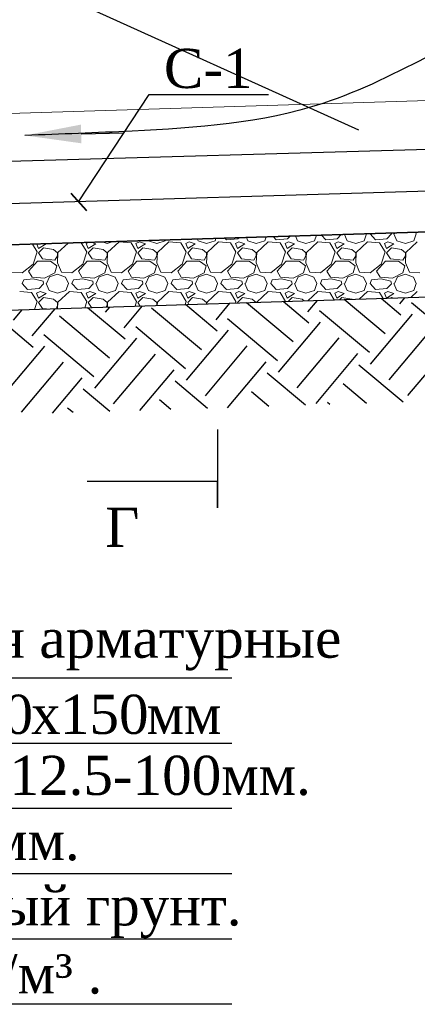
# Model space of a CAD drawing. Header units: millimetres. Extents: x 2063114 to 14983986, y -126020516 to 213791.
# Tile 104 of 256: x 2457815 to 2460254, y -1642727 to -1636689. Entities that reach past the tile are written whole.
import ezdxf
from ezdxf.enums import TextEntityAlignment as Align

# ---------------------------------------------------------------- set-up
doc = ezdxf.new("R2010")
doc.units = ezdxf.units.MM
doc.layers.add('Format', color=7, linetype='Continuous', lineweight=35)
doc.layers.add('КЖ', color=7, linetype='Continuous', lineweight=60)
doc.styles.add('Times New Roman', font='times.ttf')
doc.linetypes.add('ограждение1', pattern='A,6.35,-2.54,[133,ltypeshp.shx,S=2.54,R=0,X=-2.54,Y=0],-2.54,25.4', length=36.83)

msp = doc.modelspace()

# ---------------------------------------------------------------- linework, layer by layer
at = {"color": 7}
msp.add_line((2459895.77765, -1637365.65283), (2456165.80111, -1635680.76752), dxfattribs=at)
at = {"linetype": 'Continuous', "ltscale": 100}
for p, q in [((2458176.85512, -1637805.93798), (2458608.81251, -1637147.92602)), ((2458608.81251, -1637147.92602), (2459341.00803, -1637147.92602))]:
    msp.add_line(p, q, dxfattribs=at)
at = {"lineweight": 20, "ltscale": 10}
msp.add_line((2460904.79533, -1637165.84669), (2453545.23944, -1637395.2986), dxfattribs=at)
at = {"color": 0, "linetype": 'ByBlock', "lineweight": -2}
msp.add_line((2458192.62107, -1637389.85695), (2458454.48881, -1637383.01133), dxfattribs=at)
at = {"color": 251, "linetype": 'ограждение1', "lineweight": 30, "ltscale": 10}
msp.add_line((2461394.34004, -1637709.43451), (2453631.60844, -1637942.2656), dxfattribs=at)
at = {"linetype": 'Continuous', "lineweight": 40, "ltscale": 100}
msp.add_line((2458128.48964, -1637752.63684), (2458225.22061, -1637859.23911), dxfattribs=at)
at = {"ltscale": 100}
for p, q in [((2461547.97103, -1637950.92658), (2454581.24274, -1638169.59849)), ((2456804.77424, -1638500.00281), (2461547.97103, -1638351.1236))]:
    msp.add_line(p, q, dxfattribs=at)
at = {"lineweight": 30, "ltscale": 100}
msp.add_line((2454581.24274, -1638169.59849), (2461547.23319, -1637951.02854), dxfattribs=at)
at = {"linetype": 'Continuous', "lineweight": 5, "ltscale": 100}
for p, q in [((2459787.80035, -1638006.15757), (2459763.1942, -1638033.49774)), ((2459806.95821, -1638005.55618), (2459824.1549, -1638045.68178)), ((2459927.7775, -1638045.68278), (2459943.01753, -1638003.01069)), ((2459942.25204, -1638001.30912), (2459943.02829, -1638002.99098)), ((2459997.88193, -1638039.57781), (2459964.35397, -1638003.00185)), ((2459964.35595, -1638003.01091), (2459965.26503, -1638000.58671)), ((2460095.42615, -1638003.01779), (2460067.9942, -1638033.49774)), ((2460095.42039, -1638003.01082), (2460094.12654, -1637996.54157)), ((2460110.66695, -1638003.00991), (2460128.9549, -1638045.68178)), ((2460113.70699, -1638003.00895), (2460116.78354, -1637995.83034)), ((2460232.5775, -1638045.68278), (2460247.81753, -1638003.01069)), ((2460242.69907, -1637991.87768), (2460247.82829, -1638002.99099)), ((2457922.17555, -1638112.74876), (2457893.37834, -1638065.62605)), ((2457920.68376, -1638064.7689), (2457931.33548, -1638091.39818)), ((2457931.34044, -1638091.40373), (2457977.06055, -1638063.97166)), ((2457977.05973, -1638063.96967), (2457974.39885, -1638063.08271)), ((2458046.79133, -1638060.81021), (2458047.1639, -1638060.91979)), ((2458047.16418, -1638060.92287), (2458047.63754, -1638060.78364)), ((2458112.60796, -1638058.74413), (2458050.17619, -1638115.74706)), ((2458193.46317, -1638057.88476), (2458178.83004, -1638056.66533)), ((2458226.97555, -1638112.74876), (2458193.44758, -1638057.88482)), ((2458223.94351, -1638060.91827), (2458236.13548, -1638091.39818)), ((2458238.2404, -1638054.80036), (2458223.94881, -1638060.92533)), ((2458236.14044, -1638091.40373), (2458281.86055, -1638063.97166)), ((2458281.85973, -1638063.96967), (2458252.96513, -1638054.33813)), ((2458322.19711, -1638052.16485), (2458351.9639, -1638060.91979)), ((2458351.96418, -1638060.92287), (2458388.856, -1638050.07233)), ((2458425.08014, -1638051.7391), (2458354.97619, -1638115.74706)), ((2458498.26317, -1638057.88476), (2458425.11113, -1638051.78876)), ((2458531.77555, -1638112.74876), (2458498.24758, -1638057.88482)), ((2458528.74351, -1638060.91827), (2458540.93548, -1638091.39818)), ((2458550.08488, -1638051.7813), (2458528.74881, -1638060.92533)), ((2458540.94044, -1638091.40373), (2458586.66055, -1638063.97166)), ((2458586.65973, -1638063.96967), (2458550.08376, -1638051.77768)), ((2458603.9429, -1638043.32046), (2458604.9549, -1638045.68178)), ((2458604.94803, -1638045.67983), (2458656.7639, -1638060.91979)), ((2458656.76418, -1638060.92287), (2458708.58004, -1638045.68291)), ((2458729.88014, -1638051.7391), (2458659.77619, -1638115.74706)), ((2458708.5775, -1638045.68278), (2458710.61712, -1638039.97181)), ((2458803.06317, -1638057.88476), (2458729.91113, -1638051.78876)), ((2458778.68193, -1638039.57781), (2458777.12919, -1638037.88391)), ((2458807.98352, -1638036.91535), (2458778.64807, -1638039.46626)), ((2458836.57555, -1638112.74876), (2458803.04758, -1638057.88482)), ((2458833.54351, -1638060.91827), (2458845.73548, -1638091.39818)), ((2458854.88488, -1638051.7813), (2458833.54881, -1638060.92533)), ((2458845.74044, -1638091.40373), (2458891.46055, -1638063.97166)), ((2458891.45973, -1638063.96967), (2458854.88376, -1638051.77768)), ((2458904.69673, -1638033.87939), (2458909.7549, -1638045.68178)), ((2458909.74803, -1638045.67983), (2458961.5639, -1638060.91979)), ((2458961.56418, -1638060.92287), (2459013.38004, -1638045.68291)), ((2459034.68014, -1638051.7391), (2458964.57619, -1638115.74706)), ((2459013.3775, -1638045.68278), (2459018.87304, -1638030.29524)), ((2459107.86317, -1638057.88476), (2459034.71113, -1638051.78876)), ((2459083.48193, -1638039.57781), (2459073.40376, -1638028.58345)), ((2459153.55209, -1638033.37026), (2459083.44807, -1638039.46626)), ((2459141.37555, -1638112.74876), (2459107.84758, -1638057.88482)), ((2459138.34351, -1638060.91827), (2459150.53548, -1638091.39818)), ((2459159.68488, -1638051.7813), (2459138.34881, -1638060.92533)), ((2459150.54044, -1638091.40373), (2459196.26055, -1638063.97166)), ((2459160.47707, -1638025.8501), (2459153.5942, -1638033.49774)), ((2459196.25973, -1638063.96967), (2459159.68376, -1638051.77768)), ((2459205.45056, -1638024.43832), (2459214.5549, -1638045.68178)), ((2459214.54803, -1638045.67983), (2459266.3639, -1638060.91979)), ((2459266.36418, -1638060.92287), (2459318.18004, -1638045.68291)), ((2459339.48014, -1638051.7391), (2459269.37619, -1638115.74705)), ((2459318.1775, -1638045.68278), (2459327.12896, -1638020.61867)), ((2459412.66317, -1638057.88476), (2459339.51113, -1638051.78876)), ((2459388.28193, -1638039.57781), (2459369.67834, -1638019.28299)), ((2459458.35209, -1638033.37025), (2459388.24807, -1638039.46626)), ((2459446.17555, -1638112.74876), (2459412.64758, -1638057.88482)), ((2459443.14351, -1638060.91827), (2459455.33548, -1638091.39818)), ((2459464.48488, -1638051.7813), (2459443.14881, -1638060.92533)), ((2459455.34044, -1638091.40373), (2459501.06055, -1638063.97166)), ((2459474.13871, -1638016.00383), (2459458.3942, -1638033.49774)), ((2459501.05973, -1638063.96967), (2459464.48376, -1638051.77768)), ((2459506.20438, -1638014.99725), (2459519.3549, -1638045.68178)), ((2459519.34803, -1638045.67983), (2459571.1639, -1638060.91979)), ((2459571.16418, -1638060.92287), (2459622.98004, -1638045.68291)), ((2459644.28014, -1638051.7391), (2459574.17619, -1638115.74705)), ((2459622.9775, -1638045.68278), (2459635.38488, -1638010.9421)), ((2459717.46317, -1638057.88476), (2459644.31113, -1638051.78876)), ((2459693.08193, -1638039.57781), (2459665.95292, -1638009.98253)), ((2459763.15209, -1638033.37025), (2459693.04807, -1638039.46626)), ((2459750.97555, -1638112.74876), (2459717.44758, -1638057.88482)), ((2459747.94351, -1638060.91827), (2459760.13548, -1638091.39818)), ((2459769.28488, -1638051.7813), (2459747.94881, -1638060.92533)), ((2459760.14044, -1638091.40373), (2459805.86055, -1638063.97166)), ((2459805.85973, -1638063.96967), (2459769.28376, -1638051.77768)), ((2459824.14803, -1638045.67983), (2459875.9639, -1638060.91979)), ((2459875.96418, -1638060.92287), (2459927.78004, -1638045.68291)), ((2459949.08014, -1638051.7391), (2459878.97619, -1638115.74705)), ((2460022.26317, -1638057.88476), (2459949.11113, -1638051.78876)), ((2460067.95209, -1638033.37025), (2459997.84807, -1638039.46625)), ((2460055.77554, -1638112.74876), (2460022.24758, -1638057.88482)), ((2460052.74351, -1638060.91827), (2460064.93548, -1638091.39818)), ((2460074.08488, -1638051.7813), (2460052.74881, -1638060.92533)), ((2460064.94044, -1638091.40373), (2460110.66055, -1638063.97166)), ((2460110.65973, -1638063.96967), (2460074.08376, -1638051.77768)), ((2460128.94803, -1638045.67983), (2460180.7639, -1638060.91979)), ((2460180.76418, -1638060.92287), (2460232.58004, -1638045.68291)), ((2460253.88014, -1638051.7391), (2460183.77619, -1638115.74705)), ((2457897.82243, -1638188.94425), (2457922.20642, -1638112.74428)), ((2457931.33978, -1638118.83299), (2457955.72377, -1638155.40897)), ((2457961.82017, -1638088.35485), (2457931.34025, -1638118.83478)), ((2458022.77827, -1638097.49703), (2457961.81841, -1638088.35306)), ((2458047.17203, -1638118.82808), (2458022.78813, -1638097.49217)), ((2458050.19534, -1638115.78906), (2458047.14734, -1638179.79707)), ((2458047.16417, -1638137.12285), (2458047.16417, -1638118.83485)), ((2458202.62243, -1638188.94425), (2458227.00642, -1638112.74428)), ((2458236.13978, -1638118.83299), (2458260.52377, -1638155.40897)), ((2458266.62017, -1638088.35485), (2458236.14025, -1638118.83478)), ((2458327.57827, -1638097.49703), (2458266.61841, -1638088.35306)), ((2458351.97203, -1638118.82808), (2458327.58813, -1638097.49217)), ((2458354.99534, -1638115.78906), (2458351.94734, -1638179.79707)), ((2458351.96417, -1638137.12285), (2458351.96417, -1638118.83485)), ((2458507.42243, -1638188.94425), (2458531.80642, -1638112.74428)), ((2458540.93978, -1638118.83299), (2458565.32377, -1638155.40897)), ((2458571.42017, -1638088.35485), (2458540.94025, -1638118.83478)), ((2458632.37827, -1638097.49703), (2458571.41841, -1638088.35306)), ((2458656.77203, -1638118.82808), (2458632.38813, -1638097.49217)), ((2458659.79534, -1638115.78906), (2458656.74734, -1638179.79707)), ((2458656.76417, -1638137.12285), (2458656.76417, -1638118.83485)), ((2458812.22243, -1638188.94425), (2458836.60642, -1638112.74428)), ((2458845.73978, -1638118.83299), (2458870.12377, -1638155.40897)), ((2458876.22017, -1638088.35485), (2458845.74025, -1638118.83478)), ((2458937.17827, -1638097.49703), (2458876.21841, -1638088.35306)), ((2458961.57203, -1638118.82808), (2458937.18813, -1638097.49217)), ((2458964.59534, -1638115.78906), (2458961.54733, -1638179.79707)), ((2458961.56417, -1638137.12285), (2458961.56417, -1638118.83485)), ((2459117.02243, -1638188.94425), (2459141.40642, -1638112.74428)), ((2459150.53978, -1638118.83299), (2459174.92377, -1638155.40897)), ((2459181.02017, -1638088.35485), (2459150.54025, -1638118.83478)), ((2459241.97827, -1638097.49703), (2459181.01841, -1638088.35306)), ((2459266.37203, -1638118.82808), (2459241.98813, -1638097.49217)), ((2459269.39534, -1638115.78906), (2459266.34733, -1638179.79707)), ((2459266.36417, -1638137.12285), (2459266.36417, -1638118.83485)), ((2459421.82243, -1638188.94425), (2459446.20642, -1638112.74428)), ((2459455.33978, -1638118.83299), (2459479.72377, -1638155.40897)), ((2459485.82017, -1638088.35485), (2459455.34025, -1638118.83478)), ((2459546.77827, -1638097.49703), (2459485.81841, -1638088.35306)), ((2459571.17203, -1638118.82808), (2459546.78813, -1638097.49217)), ((2459574.19534, -1638115.78906), (2459571.14733, -1638179.79707)), ((2459571.16417, -1638137.12285), (2459571.16417, -1638118.83485)), ((2459726.62243, -1638188.94425), (2459751.00642, -1638112.74428)), ((2459760.13978, -1638118.83299), (2459784.52377, -1638155.40897)), ((2459790.62017, -1638088.35485), (2459760.14025, -1638118.83478)), ((2459851.57827, -1638097.49703), (2459790.61841, -1638088.35306)), ((2459875.97203, -1638118.82808), (2459851.58813, -1638097.49217)), ((2459878.99533, -1638115.78906), (2459875.94733, -1638179.79707)), ((2459875.96417, -1638137.12285), (2459875.96417, -1638118.83485)), ((2460031.42243, -1638188.94425), (2460055.80642, -1638112.74428)), ((2460064.93978, -1638118.83299), (2460089.32377, -1638155.40897)), ((2460095.42017, -1638088.35485), (2460064.94025, -1638118.83478)), ((2460156.37827, -1638097.49703), (2460095.41841, -1638088.35306)), ((2460180.77203, -1638118.82808), (2460156.38813, -1638097.49217)), ((2460183.79533, -1638115.78906), (2460180.74733, -1638179.79707)), ((2460180.76417, -1638137.12285), (2460180.76417, -1638118.83485)), ((2457830.75606, -1638240.75422), (2457897.81212, -1638188.93818)), ((2457870.38016, -1638231.6124), (2457925.24406, -1638170.65251)), ((2457925.24417, -1638170.65085), (2458004.49217, -1638170.65085)), ((2457955.72733, -1638155.38019), (2458031.92746, -1638164.52421)), ((2458004.49746, -1638170.62349), (2458044.12149, -1638198.05551)), ((2458031.92369, -1638164.55513), (2458047.16365, -1638137.12321)), ((2458047.17356, -1638179.79007), (2458071.55753, -1638237.70199)), ((2458135.55606, -1638240.75422), (2458202.61212, -1638188.93818)), ((2458175.18016, -1638231.6124), (2458230.04406, -1638170.65251)), ((2458230.04417, -1638170.65085), (2458309.29217, -1638170.65085)), ((2458260.52733, -1638155.38019), (2458336.72746, -1638164.52421)), ((2458309.29746, -1638170.62349), (2458348.92149, -1638198.05551)), ((2458336.72369, -1638164.55513), (2458351.96365, -1638137.12321)), ((2458351.97356, -1638179.79007), (2458376.35753, -1638237.70199)), ((2458440.35606, -1638240.75422), (2458507.41212, -1638188.93818)), ((2458479.98016, -1638231.6124), (2458534.84406, -1638170.65251)), ((2458534.84417, -1638170.65085), (2458614.09217, -1638170.65085)), ((2458565.32733, -1638155.38019), (2458641.52746, -1638164.52421)), ((2458614.09746, -1638170.62349), (2458653.72149, -1638198.05551)), ((2458641.52369, -1638164.55513), (2458656.76365, -1638137.12321)), ((2458656.77356, -1638179.79007), (2458681.15753, -1638237.70199)), ((2458745.15606, -1638240.75422), (2458812.21212, -1638188.93818)), ((2458784.78016, -1638231.6124), (2458839.64406, -1638170.65251)), ((2458839.64417, -1638170.65085), (2458918.89217, -1638170.65085)), ((2458870.12733, -1638155.38019), (2458946.32746, -1638164.52421)), ((2458918.89746, -1638170.62349), (2458958.52149, -1638198.05551)), ((2458946.32369, -1638164.55513), (2458961.56365, -1638137.12321)), ((2458961.57356, -1638179.79007), (2458985.95753, -1638237.70199)), ((2459049.95606, -1638240.75422), (2459117.01212, -1638188.93818)), ((2459089.58016, -1638231.6124), (2459144.44406, -1638170.65251)), ((2459144.44417, -1638170.65085), (2459223.69217, -1638170.65085)), ((2459174.92733, -1638155.38019), (2459251.12746, -1638164.52421)), ((2459223.69746, -1638170.62349), (2459263.32149, -1638198.05551)), ((2459251.12369, -1638164.55513), (2459266.36365, -1638137.12321)), ((2459266.37356, -1638179.79007), (2459290.75753, -1638237.70199)), ((2459354.75606, -1638240.75422), (2459421.81212, -1638188.93818)), ((2459394.38016, -1638231.6124), (2459449.24406, -1638170.65251)), ((2459449.24417, -1638170.65085), (2459528.49217, -1638170.65085)), ((2459479.72733, -1638155.38019), (2459555.92746, -1638164.52421)), ((2459528.49746, -1638170.62349), (2459568.12149, -1638198.05551)), ((2459555.92369, -1638164.55513), (2459571.16365, -1638137.12321)), ((2459571.17356, -1638179.79007), (2459595.55753, -1638237.70199)), ((2459659.55606, -1638240.75422), (2459726.61212, -1638188.93818)), ((2459699.18016, -1638231.6124), (2459754.04406, -1638170.65251)), ((2459754.04417, -1638170.65085), (2459833.29217, -1638170.65085)), ((2459784.52733, -1638155.38019), (2459860.72746, -1638164.52421)), ((2459833.29746, -1638170.62349), (2459872.92149, -1638198.05551)), ((2459860.72369, -1638164.55513), (2459875.96365, -1638137.12321)), ((2459875.97356, -1638179.79007), (2459900.35753, -1638237.70199)), ((2459964.35606, -1638240.75422), (2460031.41212, -1638188.93818)), ((2460003.98016, -1638231.6124), (2460058.84406, -1638170.65251)), ((2460058.84417, -1638170.65085), (2460138.09217, -1638170.65085)), ((2460089.32733, -1638155.38019), (2460165.52746, -1638164.52421)), ((2460138.09746, -1638170.62349), (2460177.72149, -1638198.05551)), ((2460165.52369, -1638164.55513), (2460180.76365, -1638137.12321)), ((2460180.77356, -1638179.79007), (2460205.15753, -1638237.70199)), ((2457766.74879, -1638237.71574), (2457830.7568, -1638240.76374)), ((2457891.7378, -1638268.17618), (2457870.40187, -1638231.6003)), ((2458031.91887, -1638240.74571), (2457967.91097, -1638274.27366)), ((2458044.11695, -1638198.0827), (2458031.92497, -1638240.75465)), ((2458071.54879, -1638237.71574), (2458135.5568, -1638240.76374)), ((2458196.5378, -1638268.17618), (2458175.20187, -1638231.6003)), ((2458336.71887, -1638240.74571), (2458272.71097, -1638274.27366)), ((2458348.91695, -1638198.0827), (2458336.72497, -1638240.75465)), ((2458376.34879, -1638237.71574), (2458440.3568, -1638240.76374)), ((2458501.3378, -1638268.17618), (2458480.00187, -1638231.6003)), ((2458641.51887, -1638240.74571), (2458577.51097, -1638274.27366)), ((2458653.71695, -1638198.0827), (2458641.52497, -1638240.75465)), ((2458681.14879, -1638237.71574), (2458745.1568, -1638240.76374)), ((2458806.1378, -1638268.17618), (2458784.80187, -1638231.6003)), ((2458946.31887, -1638240.74571), (2458882.31097, -1638274.27366)), ((2458958.51695, -1638198.0827), (2458946.32497, -1638240.75465)), ((2458985.94879, -1638237.71574), (2459049.95681, -1638240.76374)), ((2459110.9378, -1638268.17618), (2459089.60187, -1638231.6003)), ((2459251.11887, -1638240.74571), (2459187.11097, -1638274.27366)), ((2459263.31695, -1638198.0827), (2459251.12497, -1638240.75465)), ((2459290.74879, -1638237.71574), (2459354.7568, -1638240.76374)), ((2459415.7378, -1638268.17618), (2459394.40187, -1638231.6003)), ((2459555.91887, -1638240.74571), (2459491.91097, -1638274.27366)), ((2459568.11695, -1638198.0827), (2459555.92497, -1638240.75465)), ((2459595.54879, -1638237.71574), (2459659.5568, -1638240.76374)), ((2459720.5378, -1638268.17618), (2459699.20187, -1638231.6003)), ((2459860.71887, -1638240.74571), (2459796.71097, -1638274.27366)), ((2459872.91695, -1638198.0827), (2459860.72497, -1638240.75465)), ((2459900.34879, -1638237.71574), (2459964.3568, -1638240.76374)), ((2460025.3378, -1638268.17618), (2460004.00187, -1638231.6003)), ((2460165.51887, -1638240.74571), (2460101.51097, -1638274.27366)), ((2460177.71695, -1638198.0827), (2460165.52497, -1638240.75465)), ((2460205.14879, -1638237.71574), (2460269.1568, -1638240.76374)), ((2457864.28193, -1638344.37781), (2457830.75397, -1638307.80185)), ((2457830.75595, -1638307.81091), (2457839.89995, -1638283.42692)), ((2457897.81266, -1638277.33776), (2457839.90058, -1638283.43377)), ((2457967.91654, -1638274.27738), (2457891.71646, -1638268.18137)), ((2457958.77212, -1638292.57111), (2457897.81221, -1638277.33113)), ((2457961.82615, -1638307.81779), (2457934.3942, -1638338.29774)), ((2457961.82039, -1638307.81082), (2457958.7724, -1638292.57088)), ((2457977.06695, -1638307.80991), (2457995.3549, -1638350.48178)), ((2457980.10699, -1638307.80895), (2457998.39494, -1638265.13708)), ((2457998.39564, -1638265.13724), (2458047.16377, -1638249.8972)), ((2458047.16218, -1638249.90408), (2458095.93016, -1638268.19208)), ((2458095.94031, -1638268.16705), (2458114.22829, -1638307.79099)), ((2458098.9775, -1638350.48278), (2458114.21753, -1638307.81069)), ((2458169.08193, -1638344.37781), (2458135.55397, -1638307.80185)), ((2458135.55595, -1638307.81091), (2458144.69995, -1638283.42692)), ((2458202.61266, -1638277.33776), (2458144.70058, -1638283.43377)), ((2458272.71654, -1638274.27738), (2458196.51646, -1638268.18137)), ((2458263.57212, -1638292.57111), (2458202.61221, -1638277.33113)), ((2458266.62615, -1638307.81779), (2458239.1942, -1638338.29774)), ((2458266.62039, -1638307.81082), (2458263.5724, -1638292.57088)), ((2458281.86695, -1638307.80991), (2458300.1549, -1638350.48178)), ((2458284.90699, -1638307.80895), (2458303.19494, -1638265.13708)), ((2458303.19564, -1638265.13724), (2458351.96377, -1638249.8972)), ((2458351.96218, -1638249.90408), (2458400.73016, -1638268.19208)), ((2458400.74031, -1638268.16704), (2458419.02829, -1638307.79099)), ((2458403.7775, -1638350.48278), (2458419.01753, -1638307.81069)), ((2458473.88193, -1638344.37781), (2458440.35397, -1638307.80185)), ((2458440.35595, -1638307.81091), (2458449.49995, -1638283.42692)), ((2458507.41266, -1638277.33776), (2458449.50058, -1638283.43377)), ((2458577.51654, -1638274.27738), (2458501.31646, -1638268.18137)), ((2458568.37212, -1638292.57111), (2458507.41221, -1638277.33113)), ((2458571.42615, -1638307.81779), (2458543.9942, -1638338.29774)), ((2458571.42039, -1638307.81082), (2458568.3724, -1638292.57088)), ((2458586.66695, -1638307.80991), (2458604.9549, -1638350.48178)), ((2458589.70699, -1638307.80895), (2458607.99494, -1638265.13708)), ((2458607.99564, -1638265.13724), (2458656.76377, -1638249.8972)), ((2458656.76218, -1638249.90408), (2458705.53016, -1638268.19208)), ((2458705.54031, -1638268.16704), (2458723.82829, -1638307.79099)), ((2458708.5775, -1638350.48277), (2458723.81753, -1638307.81069)), ((2458778.68193, -1638344.37781), (2458745.15397, -1638307.80185)), ((2458745.15595, -1638307.81091), (2458754.29995, -1638283.42692)), ((2458812.21266, -1638277.33776), (2458754.30058, -1638283.43377)), ((2458882.31654, -1638274.27738), (2458806.11646, -1638268.18137)), ((2458873.17212, -1638292.57111), (2458812.21221, -1638277.33113)), ((2458876.22615, -1638307.81779), (2458848.7942, -1638338.29774)), ((2458876.22039, -1638307.81082), (2458873.1724, -1638292.57088)), ((2458891.46695, -1638307.80991), (2458909.7549, -1638350.48178)), ((2458894.50699, -1638307.80895), (2458912.79494, -1638265.13708)), ((2458912.79564, -1638265.13724), (2458961.56377, -1638249.8972)), ((2458961.56218, -1638249.90408), (2459010.33016, -1638268.19208)), ((2459010.34031, -1638268.16704), (2459028.62829, -1638307.79099)), ((2459013.3775, -1638350.48278), (2459028.61753, -1638307.81069)), ((2459083.48193, -1638344.37781), (2459049.95397, -1638307.80185)), ((2459049.95595, -1638307.81091), (2459059.09995, -1638283.42692)), ((2459117.01266, -1638277.33776), (2459059.10058, -1638283.43377)), ((2459187.11655, -1638274.27738), (2459110.91646, -1638268.18137)), ((2459177.97212, -1638292.57111), (2459117.01221, -1638277.33113)), ((2459181.02615, -1638307.81779), (2459153.5942, -1638338.29774)), ((2459181.02039, -1638307.81082), (2459177.9724, -1638292.57088)), ((2459196.26695, -1638307.80991), (2459214.5549, -1638350.48178)), ((2459199.30699, -1638307.80895), (2459217.59494, -1638265.13708)), ((2459217.59564, -1638265.13724), (2459266.36377, -1638249.8972)), ((2459266.36218, -1638249.90408), (2459315.13016, -1638268.19208)), ((2459315.14031, -1638268.16704), (2459333.42829, -1638307.79099)), ((2459318.1775, -1638350.48278), (2459333.41753, -1638307.81069)), ((2459388.28193, -1638344.37781), (2459354.75397, -1638307.80185)), ((2459354.75595, -1638307.81091), (2459363.89995, -1638283.42692)), ((2459421.81266, -1638277.33776), (2459363.90058, -1638283.43377)), ((2459491.91655, -1638274.27738), (2459415.71646, -1638268.18137)), ((2459482.77212, -1638292.57111), (2459421.81221, -1638277.33113)), ((2459485.82615, -1638307.81779), (2459458.3942, -1638338.29774)), ((2459485.82039, -1638307.81082), (2459482.7724, -1638292.57088)), ((2459501.06695, -1638307.80991), (2459519.3549, -1638350.48178)), ((2459504.10699, -1638307.80895), (2459522.39494, -1638265.13708)), ((2459522.39564, -1638265.13724), (2459571.16377, -1638249.8972)), ((2459571.16218, -1638249.90408), (2459619.93016, -1638268.19208)), ((2459619.94031, -1638268.16704), (2459638.22829, -1638307.79099)), ((2459622.9775, -1638350.48278), (2459638.21753, -1638307.81069)), ((2459693.08193, -1638344.37781), (2459659.55397, -1638307.80185)), ((2459659.55595, -1638307.81091), (2459668.69995, -1638283.42692)), ((2459726.61266, -1638277.33776), (2459668.70058, -1638283.43377)), ((2459796.71654, -1638274.27738), (2459720.51646, -1638268.18137)), ((2459787.57212, -1638292.57111), (2459726.61221, -1638277.33113)), ((2459790.62615, -1638307.81779), (2459763.1942, -1638338.29774)), ((2459790.62039, -1638307.81082), (2459787.5724, -1638292.57088)), ((2459805.86695, -1638307.80991), (2459824.1549, -1638350.48178)), ((2459808.90699, -1638307.80895), (2459827.19494, -1638265.13708)), ((2459827.19564, -1638265.13724), (2459875.96377, -1638249.8972)), ((2459875.96218, -1638249.90408), (2459924.73016, -1638268.19208)), ((2459924.74032, -1638268.16704), (2459943.02829, -1638307.79099)), ((2459927.7775, -1638350.48278), (2459943.01753, -1638307.81069)), ((2459997.88193, -1638344.37781), (2459964.35397, -1638307.80185)), ((2459964.35595, -1638307.81091), (2459973.49995, -1638283.42692)), ((2460031.41266, -1638277.33776), (2459973.50058, -1638283.43377)), ((2460101.51654, -1638274.27738), (2460025.31646, -1638268.18137)), ((2460092.37212, -1638292.57111), (2460031.41221, -1638277.33113)), ((2460095.42615, -1638307.81779), (2460067.9942, -1638338.29774)), ((2460095.42039, -1638307.81082), (2460092.3724, -1638292.57088)), ((2460110.66695, -1638307.80991), (2460128.9549, -1638350.48178)), ((2460113.70699, -1638307.80895), (2460131.99494, -1638265.13708)), ((2460131.99564, -1638265.13724), (2460180.76377, -1638249.8972)), ((2460180.76218, -1638249.90408), (2460229.53016, -1638268.19208)), ((2460229.54032, -1638268.16704), (2460247.82829, -1638307.79098)), ((2460232.5775, -1638350.48278), (2460247.81753, -1638307.81069)), ((2457888.66317, -1638362.68476), (2457815.51113, -1638356.58876)), ((2457934.3521, -1638338.17026), (2457864.24807, -1638344.26626)), ((2457922.17555, -1638417.54876), (2457888.64758, -1638362.68482)), ((2457919.14351, -1638365.71827), (2457931.33548, -1638396.19818)), ((2457940.48488, -1638356.5813), (2457919.14881, -1638365.72533)), ((2457931.34044, -1638396.20373), (2457977.06055, -1638368.77166)), ((2457977.05973, -1638368.76967), (2457940.48376, -1638356.57768)), ((2457995.34803, -1638350.47983), (2458047.1639, -1638365.71979)), ((2458047.16418, -1638365.72287), (2458098.98004, -1638350.48291)), ((2458120.28014, -1638356.5391), (2458050.17619, -1638420.54706)), ((2458193.46317, -1638362.68476), (2458120.31113, -1638356.58876)), ((2458239.1521, -1638338.17026), (2458169.04807, -1638344.26626)), ((2458226.97555, -1638417.54876), (2458193.44758, -1638362.68482)), ((2458223.94351, -1638365.71827), (2458236.13548, -1638396.19818)), ((2458245.28488, -1638356.5813), (2458223.94881, -1638365.72533)), ((2458236.14044, -1638396.20373), (2458281.86055, -1638368.77166)), ((2458281.85973, -1638368.76967), (2458245.28376, -1638356.57768)), ((2458300.14803, -1638350.47983), (2458351.9639, -1638365.71979)), ((2458351.96418, -1638365.72287), (2458403.78004, -1638350.48291)), ((2458425.08014, -1638356.5391), (2458354.97619, -1638420.54706)), ((2458498.26317, -1638362.68476), (2458425.11113, -1638356.58876)), ((2458543.9521, -1638338.17026), (2458473.84807, -1638344.26626)), ((2458531.77555, -1638417.54876), (2458498.24758, -1638362.68482)), ((2458528.74351, -1638365.71827), (2458540.93548, -1638396.19818)), ((2458550.08488, -1638356.5813), (2458528.74881, -1638365.72533)), ((2458540.94044, -1638396.20373), (2458586.66055, -1638368.77166)), ((2458586.65973, -1638368.76967), (2458550.08376, -1638356.57768)), ((2458604.94803, -1638350.47983), (2458656.7639, -1638365.71979)), ((2458656.76418, -1638365.72287), (2458708.58004, -1638350.48291)), ((2458729.88014, -1638356.5391), (2458659.77619, -1638420.54706)), ((2458803.06317, -1638362.68476), (2458729.91113, -1638356.58876)), ((2458848.7521, -1638338.17026), (2458778.64807, -1638344.26626)), ((2458836.57555, -1638417.54876), (2458803.04758, -1638362.68482)), ((2458833.54351, -1638365.71827), (2458845.73548, -1638396.19818)), ((2458854.88488, -1638356.5813), (2458833.54881, -1638365.72533)), ((2458845.74044, -1638396.20373), (2458891.46055, -1638368.77166)), ((2458891.45973, -1638368.76967), (2458854.88376, -1638356.57768)), ((2458909.74803, -1638350.47983), (2458961.5639, -1638365.71979)), ((2458961.56418, -1638365.72287), (2459013.38004, -1638350.48291)), ((2459034.68014, -1638356.5391), (2458964.57619, -1638420.54705)), ((2459107.86317, -1638362.68476), (2459034.71113, -1638356.58876)), ((2459153.5521, -1638338.17026), (2459083.44807, -1638344.26626)), ((2459141.37555, -1638417.54876), (2459107.84758, -1638362.68482)), ((2459138.34351, -1638365.71827), (2459150.53548, -1638396.19818)), ((2459159.68488, -1638356.5813), (2459138.34881, -1638365.72533)), ((2459150.54044, -1638396.20373), (2459196.26055, -1638368.77166)), ((2459196.25973, -1638368.76967), (2459159.68376, -1638356.57768)), ((2459214.54803, -1638350.47983), (2459266.3639, -1638365.71979)), ((2459266.36418, -1638365.72287), (2459318.18004, -1638350.48291)), ((2459339.48014, -1638356.5391), (2459269.37619, -1638420.54705)), ((2459412.66317, -1638362.68476), (2459339.51113, -1638356.58876)), ((2459458.3521, -1638338.17025), (2459388.24807, -1638344.26626)), ((2459445.89376, -1638417.08765), (2459412.64758, -1638362.68482)), ((2459443.14351, -1638365.71827), (2459455.33548, -1638396.19818)), ((2459464.48488, -1638356.5813), (2459443.14881, -1638365.72533)), ((2459455.34044, -1638396.20373), (2459501.06055, -1638368.77166)), ((2459501.05973, -1638368.76967), (2459464.48376, -1638356.57768)), ((2459519.34803, -1638350.47983), (2459571.1639, -1638365.71979)), ((2459571.16418, -1638365.72287), (2459622.98004, -1638350.48291)), ((2459644.28014, -1638356.5391), (2459582.66749, -1638412.79413)), ((2459717.46317, -1638362.68476), (2459644.31113, -1638356.58876)), ((2459763.1521, -1638338.17025), (2459693.04807, -1638344.26626)), ((2459744.95664, -1638407.69964), (2459717.44758, -1638362.68482)), ((2459747.94351, -1638365.71827), (2459760.13548, -1638396.19818)), ((2459769.28488, -1638356.5813), (2459747.94881, -1638365.72533)), ((2459760.14044, -1638396.20373), (2459805.86055, -1638368.77166)), ((2459805.85973, -1638368.76967), (2459769.28376, -1638356.57768)), ((2459824.14803, -1638350.47983), (2459875.9639, -1638365.71979)), ((2459875.96418, -1638365.72287), (2459927.78004, -1638350.48291)), ((2459949.08014, -1638356.5391), (2459898.31996, -1638402.88534)), ((2460022.26317, -1638362.68476), (2459949.11113, -1638356.58876)), ((2460067.9521, -1638338.17025), (2459997.84807, -1638344.26625)), ((2460044.01952, -1638398.31163), (2460022.24758, -1638362.68482)), ((2460052.74351, -1638365.71827), (2460064.93548, -1638396.19818)), ((2460074.08488, -1638356.5813), (2460052.74881, -1638365.72533)), ((2460064.94044, -1638396.20373), (2460110.66055, -1638368.77166)), ((2460110.65973, -1638368.76967), (2460074.08376, -1638356.57768)), ((2460128.94803, -1638350.47983), (2460180.7639, -1638365.71979)), ((2460180.76418, -1638365.72287), (2460232.58004, -1638350.48291)), ((2460253.88014, -1638356.5391), (2460213.97244, -1638392.97656)), ((2457906.89288, -1638465.39909), (2457922.20642, -1638417.54428)), ((2457931.33978, -1638423.63299), (2457955.72377, -1638460.20897)), ((2457961.82017, -1638393.15485), (2457931.34025, -1638423.63478)), ((2458022.77827, -1638402.29703), (2457961.81841, -1638393.15306)), ((2458047.17203, -1638423.62808), (2458022.78813, -1638402.29217)), ((2458047.16417, -1638441.92285), (2458047.16417, -1638423.63485)), ((2458050.19534, -1638420.58906), (2458048.27286, -1638460.96097)), ((2458214.78575, -1638455.73389), (2458227.00642, -1638417.54428)), ((2458236.13978, -1638423.63299), (2458256.66398, -1638454.41928)), ((2458266.62017, -1638393.15485), (2458236.14025, -1638423.63478)), ((2458327.57827, -1638402.29703), (2458266.61841, -1638393.15306)), ((2458351.97203, -1638423.62808), (2458327.58813, -1638402.29217)), ((2458351.96417, -1638441.92285), (2458351.96417, -1638423.63485)), ((2458354.99534, -1638420.58906), (2458353.52917, -1638451.37854)), ((2458522.67861, -1638446.0687), (2458531.80642, -1638417.54428)), ((2458540.93978, -1638423.63299), (2458555.21599, -1638445.0473)), ((2458571.42017, -1638393.15485), (2458540.94025, -1638423.63478)), ((2458632.37827, -1638402.29703), (2458571.41841, -1638393.15306)), ((2458656.77203, -1638423.62808), (2458632.38813, -1638402.29217)), ((2458656.76417, -1638441.85956), (2458656.76417, -1638423.63485)), ((2458659.79534, -1638420.58906), (2458658.78548, -1638441.79611)), ((2458830.57147, -1638436.4035), (2458836.60642, -1638417.54428)), ((2458845.73978, -1638423.63299), (2458853.76801, -1638435.67533)), ((2458876.22017, -1638393.15485), (2458845.74025, -1638423.63478)), ((2458937.17827, -1638402.29703), (2458876.21841, -1638393.15306)), ((2458961.57203, -1638423.62808), (2458937.18813, -1638402.29217)), ((2458961.56417, -1638432.29145), (2458961.56417, -1638423.63485)), ((2458964.59534, -1638420.58906), (2458964.04178, -1638432.21368)), ((2459138.46434, -1638426.7383), (2459141.40642, -1638417.54428)), ((2459150.53978, -1638423.63299), (2459152.32003, -1638426.30335)), ((2459181.02017, -1638393.15485), (2459150.54025, -1638423.63478)), ((2459241.97827, -1638402.29703), (2459181.01841, -1638393.15306)), ((2459265.37358, -1638422.75444), (2459241.98813, -1638402.29217)), ((2459269.39534, -1638420.58906), (2459269.29809, -1638422.63124)), ((2459485.82017, -1638393.15485), (2459462.40571, -1638416.56932)), ((2459546.77827, -1638402.29703), (2459485.81841, -1638393.15306)), ((2459559.61732, -1638413.51771), (2459546.78813, -1638402.29217)), ((2459790.62017, -1638393.15485), (2459777.08391, -1638406.69112)), ((2459851.57827, -1638402.29703), (2459790.61841, -1638393.15306)), ((2459853.86105, -1638404.28097), (2459851.58813, -1638402.29217)), ((2460095.42017, -1638393.15485), (2460091.76211, -1638396.81292)), ((2460114.96226, -1638396.08463), (2460095.41841, -1638393.15306)), ((2457955.72733, -1638460.18019), (2457980.07425, -1638463.10182)), ((2458036.3797, -1638461.33432), (2458047.16365, -1638441.92321)), ((2458346.58966, -1638451.59638), (2458351.96365, -1638441.92321))]:
    msp.add_line(p, q, dxfattribs=at)
at = {"color": 251, "linetype": 'Continuous', "ltscale": 100}
for p, q in [((2459019.93558, -1638529.15723), (2459104.98144, -1638427.80352)), ((2459493.2131, -1638665.20277), (2459206.49441, -1638424.61722)), ((2459589.63124, -1638550.2961), (2459431.43854, -1638417.55666)), ((2459583.4684, -1638479.8545), (2459641.26894, -1638410.97049)), ((2460056.74592, -1638615.90003), (2459806.34541, -1638405.78906)), ((2460153.16406, -1638500.99337), (2460031.28953, -1638398.72849)), ((2460147.00122, -1638430.55176), (2460177.55645, -1638394.13746)), ((2460523.8606, -1638681.50397), (2460217.44282, -1638424.38892)), ((2457899.03278, -1638698.2043), (2457631.88554, -1638474.04115)), ((2457777.96327, -1638531.34455), (2457831.29862, -1638467.78196)), ((2457892.86994, -1638627.7627), (2458032.40643, -1638461.46958)), ((2458462.5656, -1638648.90157), (2458231.73654, -1638455.21299)), ((2458341.49609, -1638482.04182), (2458367.58612, -1638450.94893)), ((2458456.40276, -1638578.45996), (2458568.69394, -1638444.63655)), ((2458929.68028, -1638714.5055), (2458623.2625, -1638457.39045)), ((2459026.09842, -1638599.59883), (2458831.58754, -1638436.38482)), ((2459960.32778, -1638730.8067), (2459653.91, -1638473.69165)), ((2458366.14746, -1638763.80823), (2458059.72968, -1638506.69319)), ((2459396.79496, -1638780.10943), (2459090.37718, -1638522.99439)), ((2459402.9578, -1638850.55103), (2459660.07284, -1638544.13326)), ((2459966.49062, -1638801.2483), (2460223.60566, -1638494.83052)), ((2458833.26214, -1638829.41217), (2458526.84436, -1638572.29712)), ((2458839.42498, -1638899.85377), (2459096.54002, -1638593.43599)), ((2460081.39729, -1638897.66644), (2460338.51233, -1638591.24867)), ((2458269.72932, -1638878.7149), (2457963.31154, -1638621.59985)), ((2458275.89216, -1638949.1565), (2458533.0072, -1638642.73872)), ((2459517.86447, -1638946.96918), (2459774.97951, -1638640.5514)), ((2457712.35934, -1638998.45923), (2457969.47438, -1638692.04146)), ((2458954.33164, -1638996.27191), (2459211.44669, -1638689.85413)), ((2460196.30395, -1638994.08458), (2460453.419, -1638687.66681)), ((2457827.266, -1639094.87738), (2458084.38105, -1638788.4596)), ((2458390.79882, -1639045.57464), (2458647.91387, -1638739.15687)), ((2459089.27371, -1639068.81279), (2459326.35335, -1638786.27227)), ((2459632.77113, -1639043.38732), (2459889.88618, -1638736.96954)), ((2458552.94434, -1639085.69571), (2458762.82053, -1638835.57501)), ((2460167.13947, -1639034.88304), (2459896.04902, -1638807.41114)), ((2458016.61497, -1639102.57863), (2458199.28771, -1638884.87774)), ((2458967.56229, -1639072.6441), (2458768.98338, -1638906.01661)), ((2459567.35088, -1639053.76357), (2459332.5162, -1638856.71388)), ((2458367.7737, -1639091.52463), (2458205.45055, -1638955.31934)), ((2459342.43016, -1639060.84377), (2459236.09806, -1638971.62054)), ((2459942.21875, -1639041.96324), (2459799.63088, -1638922.31781)), ((2458742.64157, -1639079.7243), (2458672.56523, -1639020.92328)), ((2458142.85298, -1639098.60483), (2458109.03241, -1639070.22601)), ((2459717.29803, -1639049.04344), (2459703.21273, -1639037.22448))]:
    msp.add_line(p, q, dxfattribs=at)
at = {"linetype": 'ByBlock'}
for p, q in [((2459029.2961, -1639201.57186), (2459029.2961, -1639681.57186)), ((2458709.2961, -1639521.57186), (2458229.2961, -1639521.57186)), ((2459029.2961, -1639521.57186), (2458709.2961, -1639521.57186)), ((2459029.2961, -1639681.57186), (2459029.2961, -1639521.57186))]:
    msp.add_line(p, q, dxfattribs=at)
at = {"color": 0, "lineweight": 25}
msp.add_spline([(2460352.88523, -1636898.09646), (2459674.89171, -1637202.50293), (2458505.86432, -1637372.10968), (2457847.98544, -1637398.86624)], degree=3, dxfattribs=at)
msp.add_solid([(2458194.12262, -1637447.29622), (2457847.98544, -1637398.86624), (2458191.11952, -1637332.41768)], dxfattribs=at)
at = {"layer": 'Format', "color": 0, "lineweight": 25, "ltscale": 0.4}
for p, q in [((2459117.28194, -1640726.59788), (2455876.29532, -1640726.59788)), ((2459117.28194, -1641126.59788), (2455876.29532, -1641126.59788)), ((2459117.28194, -1641526.59788), (2455876.29532, -1641526.59788)), ((2459117.28194, -1641926.59788), (2455876.29532, -1641926.59788)), ((2459117.28194, -1642326.59788), (2455876.29532, -1642326.59788)), ((2459117.28194, -1642726.59788), (2455876.29532, -1642726.59788))]:
    msp.add_line(p, q, dxfattribs=at)
at = {"layer": 'КЖ', "lineweight": 30, "ltscale": 0.5}
msp.add_line((2460518.89775, -1637478.75649), (2453545.23944, -1637679.03399), dxfattribs=at)

# ---------------------------------------------------------------- texts
at = {"lineweight": 30, "style": 'Times New Roman'}
for s, p in [('C-1', (2458699.9423, -1637107.73367)), ('Базальтовая арматурные', (2455987.62783, -1640601.41464))]:
    msp.add_text(s, height=240, dxfattribs=at).set_placement(p)
at = {"ltscale": 300, "style": 'Times New Roman'}
msp.add_text('Г', height=240, dxfattribs=at).set_placement((2458549.2961, -1639681.57186), align=Align.TOP_RIGHT)
at = {"color": 0, "lineweight": 30, "style": 'Times New Roman'}
for s, p in [('150', (2457353.35509, -1641068.46852)), ('150', (2458062.10779, -1641068.46852)), ('х', (2457884.91961, -1641068.46852)), ('мм', (2458593.67232, -1641068.46852))]:
    msp.add_text(s, height=240, dxfattribs=at).set_placement(p)
at = {"ltscale": 300, "style": 'Times New Roman'}
for s, p in [('Бетон кл.В 12.5-100мм.', (2455979.6115, -1641442.55586)), ('Гравий  50мм.', (2455979.6115, -1641842.55586)), ('Уплотненный грунт.', (2455979.6115, -1642242.55586)), ('Pd ≥1.65тс/м³ .', (2456076.24052, -1642659.81207))]:
    msp.add_text(s, height=240, dxfattribs=at).set_placement(p)

doc.saveas('drawing.dxf')
